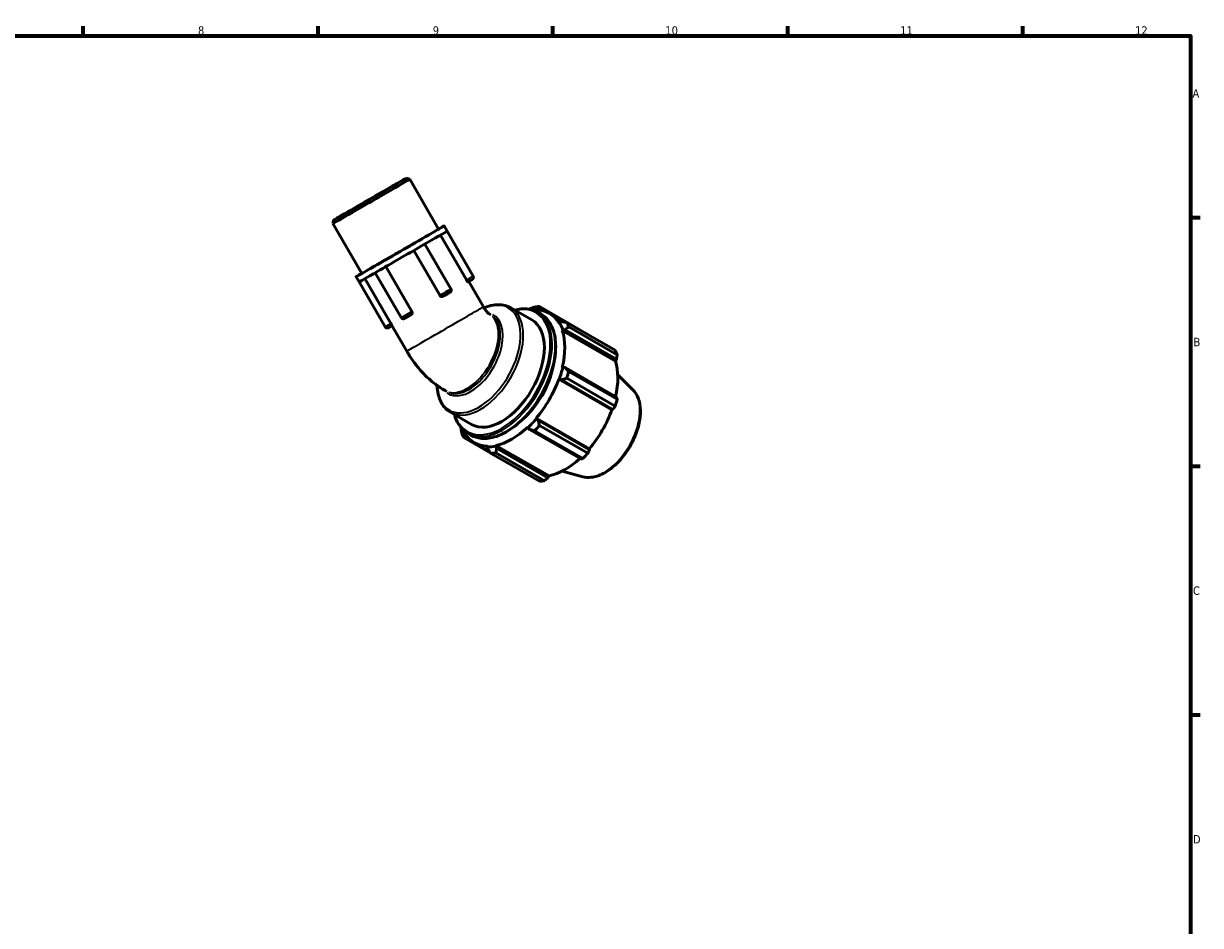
# Model space of a CAD drawing. Header units: millimetres. Extents: x 0 to 931, y 0 to 659.
# Tile 4 of 4: x 473 to 824, y 308 to 578. Entities that reach past the tile are written whole.
import ezdxf

# ---------------------------------------------------------------- set-up
doc = ezdxf.new("R2010")
doc.units = ezdxf.units.MM
for name, color, linetype, lineweight in [('Border (ISO)', 7, 'Continuous', 70), ('Visible (ISO)', 7, 'Continuous', 50), ('Visible Narrow (ISO)', 7, 'Continuous', 35)]:
    doc.layers.add(name, color=color, linetype=linetype, lineweight=lineweight)
doc.styles.add('Note Text (ISO)', font='tahoma.ttf')

# ---------------------------------------------------------------- blocks, each defined once
blk = doc.blocks.new('Borders Default Border')
at = {"layer": 'Border (ISO)'}
for p, q in [((490.58, 574), (490.58, 576.9)), ((560.67, 574), (560.67, 576.9)), ((630.75, 574), (630.75, 576.9)), ((700.83, 574), (700.83, 576.9)), ((770.92, 574), (770.92, 576.9)), ((821, 519.75), (823.9, 519.75)), ((821, 445.5), (823.9, 445.5)), ((821, 371.25), (823.9, 371.25))]:
    blk.add_line(p, q, dxfattribs=at)
at = {"layer": 'Border (ISO)', "flags": 128}
blk.add_lwpolyline([(20, 20), (20, 574), (821, 574), (821, 20), (20, 20)], dxfattribs=at)
at = {"layer": 'Border (ISO)', "color": 232, "true_color": 0xca0064, "char_height": 2.5, "attachment_point": 7, "style": 'Note Text (ISO)'}
for s, insert in [('8', (524.81, 574.34)), ('9', (594.88, 574.35)), ('10', (664.29, 574.35)), ('11', (734.37, 574.4)), ('12', (804.46, 574.4)), ('A', (821.59, 555.62)), ('B', (821.89, 481.37)), ('C', (821.73, 407.08)), ('D', (821.73, 332.88))]:
    blk.add_mtext(s, dxfattribs=dict(at, insert=insert))

msp = doc.modelspace()

# ---------------------------------------------------------------- linework, layer by layer
at = {"layer": 'Visible (ISO)'}
for p, q in [((586.912, 531.51), (587.996, 531.22)), ((596.599, 516.319), (587.996, 531.22)), ((565.387, 519.083), (565.097, 518)), ((573.7, 503.098), (565.097, 518)), ((599.216, 515.751), (598.316, 517.31)), ((604.905, 501.155), (597.169, 514.555)), ((599.168, 515.721), (606.908, 502.315)), ((596.971, 496.557), (589.233, 509.96)), ((592.559, 511.883), (600.298, 498.479)), ((577.723, 503.321), (585.462, 489.916)), ((580.914, 505.159), (588.652, 491.756)), ((572.883, 500.548), (571.983, 502.107)), ((572.933, 500.574), (580.671, 487.172)), ((574.625, 501.54), (582.36, 488.143)), ((605.601, 500.727), (609.988, 493.128)), ((618.132, 492.841), (624.439, 489.208)), ((623.712, 492.463), (623.655, 492.432)), ((625.761, 492.255), (625.84, 492.474)), ((625.84, 492.474), (626.336, 492.717)), ((626.336, 492.717), (627.522, 492.034)), ((641.159, 484.886), (626.72, 493.201)), ((611.756, 490.997), (612.251, 490.711)), ((626.159, 491.541), (627.102, 490.998)), ((629.612, 491.214), (634.2, 488.573)), ((632.624, 488.537), (632.473, 488.36)), ((633.264, 488.696), (632.624, 488.537)), ((634.846, 488.485), (649.286, 480.169)), ((582.7, 487.51), (587.09, 479.907)), ((633.526, 486.027), (633.688, 486.18)), ((633.526, 486.027), (649.37, 476.904)), ((633.688, 486.18), (634.351, 486.289)), ((634.351, 486.289), (649.69, 477.455)), ((649.9, 478.81), (635.46, 487.125)), ((633.688, 475.087), (633.526, 475.053)), ((634.351, 474.96), (633.688, 475.087)), ((649.69, 466.127), (634.351, 474.96)), ((649.69, 477.455), (649.37, 476.904)), ((632.473, 471.508), (632.624, 471.504)), ((632.473, 471.508), (648.317, 462.384)), ((632.624, 471.504), (633.264, 471.301)), ((633.264, 471.301), (648.603, 462.468)), ((649.286, 463.456), (634.846, 471.771)), ((635.46, 473.838), (649.9, 465.522)), ((654.599, 468.373), (650.075, 472.85)), ((598.552, 468.089), (599.056, 467.798)), ((600.166, 461.644), (606.474, 458.011)), ((648.603, 462.468), (648.317, 462.384)), ((603.275, 457.093), (603.275, 457.065)), ((623.22, 457.202), (623.271, 457.044)), ((623.271, 457.044), (623.712, 456.534)), ((625.84, 459.754), (625.761, 459.883)), ((625.761, 459.883), (641.605, 450.759)), ((626.336, 459.301), (625.84, 459.754)), ((641.675, 450.468), (626.336, 459.301)), ((626.72, 457.696), (641.159, 449.38)), ((604.138, 454.087), (612.213, 449.437)), ((604.324, 455.208), (604.474, 455.385)), ((604.362, 454.657), (604.324, 455.208)), ((605.515, 453.993), (604.362, 454.657)), ((605.32, 455.353), (606.263, 454.81)), ((623.712, 456.534), (639.051, 447.7)), ((639.678, 447.818), (625.238, 456.133)), ((607.335, 452.53), (611.818, 449.949)), ((611.186, 451.49), (611.108, 451.271)), ((611.108, 451.271), (611.29, 450.637)), ((613.677, 451.52), (613.728, 451.736)), ((613.914, 450.891), (613.677, 451.52)), ((613.728, 451.736), (629.572, 442.612)), ((629.253, 442.058), (613.914, 450.891)), ((641.605, 450.759), (641.675, 450.468)), ((626.704, 441.056), (612.264, 449.371)), ((613.746, 449.515), (628.185, 441.2)), ((629.572, 442.612), (629.253, 442.058)), ((639.633, 442.384), (633.49, 444.049))]:
    msp.add_line(p, q, dxfattribs=at)
for centre, major_axis, ratio, start_param, end_param in [((576.546, 524.61), (-11.449, -6.61), 0.0015778, 6.2816075, 9.4263558), ((585.15, 509.708), (-13.167, -7.602), 0.0015778, 5.7667102, 9.9412531), ((585.15, 509.708), (-11.449, -6.61), 0.0015778, 0, 3.1415927), ((586.05, 508.15), (13.167, 7.602), 0.0015778, 5.1431959, 6.1903934), ((586.05, 508.15), (13.167, 7.602), 0.0015778, 6.1903934, 6.2831853), ((586.05, 508.15), (13.167, 7.602), 0.0015778, 4.0959983, 5.1431958), ((586.05, 508.15), (-13.167, -7.602), 0.0015778, 0, 0.9544056), ((618.474, 471.872), (11.258, 19.55), 0.5780931, 0.3034989, 0.4280245), ((619.492, 471.286), (11.977, 20.798), 0.5780931, 0.3435016, 0.4380292), ((618.474, 471.872), (11.138, 19.342), 0.5780931, 5.975819, 6.5866842), ((615.457, 473.61), (8.983, 15.599), 0.5780931, 3.1415927, 6.2831853), ((618.474, 471.872), (11.258, 19.55), 0.5780931, 5.8012861, 5.975819), ((619.492, 471.286), (11.977, 20.798), 0.5780931, 5.8412887, 5.9358163), ((594.15, 494.12), (-11.449, -6.61), 0.0015778, 0, 0.0027836), ((618.474, 471.872), (11.138, 19.342), 0.5780931, 5.1904208, 5.8012861), ((633.932, 462.971), (11.977, 20.798), 0.5780931, 5.8412887, 5.9358163), ((618.474, 471.872), (-8.983, -15.599), 0.5780931, 1.0155253, 2.1260674), ((618.474, 471.872), (-11.258, -19.55), 0.5780931, 1.8742952, 2.0488282), ((634.318, 462.748), (-11.138, -19.342), 0.5780931, 2.0656152, 2.6596934), ((618.474, 471.872), (11.138, 19.342), 0.5780931, 4.4050227, 5.0158879), ((619.492, 471.286), (11.977, 20.798), 0.5780931, 5.0558906, 5.1504181), ((633.932, 462.971), (-11.977, -20.798), 0.5780931, 1.9142979, 2.0088255), ((634.318, 462.748), (-11.138, -19.342), 0.5780931, 1.26343, 1.8742952), ((618.474, 471.872), (-11.258, -19.55), 0.5780931, 5.8551608, 5.975819), ((618.474, 471.872), (11.138, 19.342), 0.5780931, 3.6196245, 4.2304897), ((618.474, 471.872), (-11.258, -19.55), 0.5780931, 1.0888971, 1.26343), ((619.492, 471.286), (11.977, 20.798), 0.5780931, 4.2704924, 4.36502), ((619.492, 471.286), (-11.977, -20.798), 0.5780931, 5.8412887, 5.9358163), ((618.474, 471.872), (-11.138, -19.342), 0.5780931, 5.975819, 6.5866842), ((618.474, 471.872), (-11.258, -19.55), 0.5780931, 0.3034989, 0.4780318), ((619.492, 471.286), (-11.977, -20.798), 0.5780931, 0.3435016, 0.4380292), ((634.318, 462.748), (-11.138, -19.342), 0.5780931, 0.4780318, 1.0719493), ((633.932, 462.971), (-11.977, -20.798), 0.5780931, 1.1288997, 1.2234273), ((633.932, 462.971), (-11.977, -20.798), 0.5780931, 0.3435016, 0.4380292)]:
    msp.add_ellipse(centre, major_axis=major_axis, ratio=ratio, start_param=start_param, end_param=end_param, dxfattribs=at)
for major_axis in [(10.762, 6.214), (8.014, 4.627)]:
    msp.add_ellipse((576.15, 525.297), major_axis=major_axis, ratio=0.0015778, dxfattribs=at)
for points, knots in [([(606.908, 502.315), (606.947, 502.248), (606.975, 502.173), (607.005, 502.022), (607.008, 501.943), (606.99, 501.792), (606.968, 501.716), (606.903, 501.578), (606.858, 501.513), (606.78, 501.431), (606.751, 501.406), (606.712, 501.375), (606.701, 501.368), (606.686, 501.357), (606.68, 501.354), (606.672, 501.348), (606.668, 501.346), (606.663, 501.343), (606.661, 501.341), (606.656, 501.338), (606.653, 501.337), (606.644, 501.331), (606.639, 501.328), (606.611, 501.312), (606.578, 501.292), (606.475, 501.232), (606.396, 501.187), (606.218, 501.083), (606.118, 501.026), (605.907, 500.903), (605.792, 500.837), (605.584, 500.717), (605.49, 500.663), (605.398, 500.61)], [0, 0, 0, 0, 0.02335003, 0.02335003, 0.04627747, 0.04627747, 0.06922002, 0.06922002, 0.0921607, 0.0921607, 0.10345084, 0.10345084, 0.10726666, 0.10726666, 0.10958318, 0.10958318, 0.11162841, 0.11162841, 0.11372797, 0.11372797, 0.11768008, 0.11768008, 0.12940455, 0.12940455, 0.16484722, 0.16484722, 0.2092153, 0.2092153, 0.24972622, 0.24972622, 0.29010188, 0.29010188, 0.32216827, 0.32216827, 0.32216827, 0.32216827]), ([(605.398, 500.61), (605.385, 500.602), (605.364, 500.606), (605.304, 500.641), (605.264, 500.674), (605.175, 500.768), (605.125, 500.827), (605.046, 500.934), (605.017, 500.976), (604.96, 501.064), (604.932, 501.109), (604.905, 501.155)], [0.3405331, 0.3405331, 0.3405331, 0.3405331, 0.36561815, 0.36561815, 0.39379898, 0.39379898, 0.42196362, 0.42196362, 0.43799576, 0.43799576, 0.45402472, 0.45402472, 0.45402472, 0.45402472]), ([(597.926, 496.278), (597.858, 496.238), (597.783, 496.211), (597.615, 496.184), (597.524, 496.188), (597.345, 496.23), (597.26, 496.269), (597.141, 496.353), (597.101, 496.389), (597.029, 496.468), (596.998, 496.511), (596.971, 496.557)], [0.3405331, 0.3405331, 0.3405331, 0.3405331, 0.36561815, 0.36561815, 0.39379898, 0.39379898, 0.42196362, 0.42196362, 0.43799576, 0.43799576, 0.45402472, 0.45402472, 0.45402472, 0.45402472]), ([(600.298, 498.479), (600.337, 498.412), (600.365, 498.337), (600.395, 498.186), (600.398, 498.107), (600.38, 497.956), (600.358, 497.88), (600.292, 497.742), (600.248, 497.677), (600.169, 497.595), (600.141, 497.569), (600.101, 497.539), (600.091, 497.532), (600.076, 497.521), (600.07, 497.518), (600.062, 497.512), (600.058, 497.51), (600.053, 497.507), (600.051, 497.505), (600.046, 497.502), (600.043, 497.501), (600.034, 497.495), (600.029, 497.492), (600.001, 497.476), (599.968, 497.456), (599.865, 497.396), (599.786, 497.351), (599.608, 497.247), (599.508, 497.19), (599.296, 497.067), (599.181, 497.001), (598.95, 496.867), (598.831, 496.798), (598.603, 496.667), (598.491, 496.603), (598.29, 496.487), (598.197, 496.433), (598.038, 496.342), (597.971, 496.303), (597.924, 496.276)], [0, 0, 0, 0, 0.02335003, 0.02335003, 0.04627747, 0.04627747, 0.06922002, 0.06922002, 0.0921607, 0.0921607, 0.10345084, 0.10345084, 0.10726666, 0.10726666, 0.10958318, 0.10958318, 0.11162841, 0.11162841, 0.11372797, 0.11372797, 0.11768008, 0.11768008, 0.12940455, 0.12940455, 0.16484722, 0.16484722, 0.2092153, 0.2092153, 0.24972622, 0.24972622, 0.29010188, 0.29010188, 0.33042933, 0.33042933, 0.37074851, 0.37074851, 0.4110847, 0.4110847, 0.45398311, 0.45398311, 0.45398311, 0.45398311]), ([(588.652, 491.756), (588.699, 491.675), (588.731, 491.586), (588.763, 491.405), (588.762, 491.313), (588.728, 491.139), (588.694, 491.059), (588.6, 490.919), (588.54, 490.862), (588.467, 490.818), (588.465, 490.817), (588.463, 490.816)], [0, 0, 0, 0, 0.02805218, 0.02805218, 0.05615115, 0.05615115, 0.08431874, 0.08431874, 0.11249886, 0.11249886, 0.11333926, 0.11333926, 0.11333926, 0.11333926]), ([(609.988, 493.128), (610.134, 492.875), (610.292, 492.629), (610.613, 492.174), (610.776, 491.965), (611.083, 491.608), (611.226, 491.457), (611.471, 491.221), (611.574, 491.134), (611.717, 491.022), (611.759, 490.995), (611.759, 490.995)], [3.92699082, 3.92699082, 3.92699082, 3.92699082, 4.08407045, 4.08407045, 4.23993326, 4.23993326, 4.38933082, 4.38933082, 4.53244426, 4.53244426, 4.67006934, 4.67006934, 4.67006934, 4.67006934]), ([(610.194, 492.788), (610.45, 492.9), (610.706, 493.002), (611.82, 493.409), (612.675, 493.618), (614.347, 493.806), (615.165, 493.784), (616.722, 493.495), (617.46, 493.227), (618.132, 492.841)], [6.40363223, 6.40363223, 6.40363223, 6.40363223, 6.46346725, 6.46346725, 6.66452809, 6.66452809, 6.86558892, 6.86558892, 7.06664976, 7.06664976, 7.06664976, 7.06664976]), ([(619.331, 492.15), (620.617, 492.498), (621.868, 492.623), (624.17, 492.406), (625.225, 492.079), (626.159, 491.541)], [6.54123433, 6.54123433, 6.54123433, 6.54123433, 6.80844951, 6.80844951, 7.06664976, 7.06664976, 7.06664976, 7.06664976]), ([(588.463, 490.816), (588.399, 490.778), (588.317, 490.731), (588.132, 490.624), (588.027, 490.563), (587.808, 490.437), (587.691, 490.369), (587.458, 490.235), (587.34, 490.166), (587.116, 490.038), (587.009, 489.976), (586.818, 489.865), (586.732, 489.816), (586.592, 489.736), (586.536, 489.704), (586.479, 489.671), (586.465, 489.663), (586.447, 489.653), (586.442, 489.65), (586.431, 489.644), (586.429, 489.643), (586.423, 489.64), (586.419, 489.638), (586.409, 489.633), (586.403, 489.63), (586.391, 489.624), (586.385, 489.621), (586.369, 489.614), (586.358, 489.609), (586.323, 489.595), (586.297, 489.587), (586.215, 489.565), (586.156, 489.557), (586.021, 489.555), (585.944, 489.566), (585.799, 489.611), (585.728, 489.646), (585.604, 489.735), (585.548, 489.79), (585.489, 489.873), (585.475, 489.894), (585.462, 489.916)], [0, 0, 0, 0, 0.04143525, 0.04143525, 0.08191672, 0.08191672, 0.12227244, 0.12227244, 0.16259534, 0.16259534, 0.20291622, 0.20291622, 0.24326283, 0.24326283, 0.28370945, 0.28370945, 0.3040938, 0.3040938, 0.31620394, 0.31620394, 0.31845133, 0.31845133, 0.32098993, 0.32098993, 0.32328829, 0.32328829, 0.32534323, 0.32534323, 0.3288899, 0.3288899, 0.33681704, 0.33681704, 0.3544496, 0.3544496, 0.37724684, 0.37724684, 0.4001876, 0.4001876, 0.42312952, 0.42312952, 0.43072312, 0.43072312, 0.43072312, 0.43072312]), ([(627.102, 490.998), (628.218, 490.355), (629.159, 489.412), (630.612, 487.015), (631.114, 485.55), (631.627, 482.233), (631.628, 480.374), (631.124, 476.466), (630.617, 474.418), (629.152, 470.343), (628.194, 468.316), (625.923, 464.487), (624.611, 462.684), (621.762, 459.481), (620.225, 458.082), (617.075, 455.828), (615.463, 454.975), (612.323, 453.914), (610.795, 453.705), (608.252, 453.944), (607.197, 454.271), (606.263, 454.81)], [0.7834645, 0.7834645, 0.7834645, 0.7834645, 1.0918128, 1.0918128, 1.407964, 1.407964, 1.7306066, 1.7306066, 2.0537503, 2.0537503, 2.3763508, 2.3763508, 2.698744, 2.698744, 3.0214073, 3.0214073, 3.3446092, 3.3446092, 3.6668569, 3.6668569, 3.9250571, 3.9250571, 3.9250571, 3.9250571]), ([(582.7, 487.51), (582.582, 487.441), (582.463, 487.373), (582.244, 487.246), (582.141, 487.187), (581.962, 487.084), (581.883, 487.038), (581.758, 486.967), (581.711, 486.94), (581.667, 486.915), (581.659, 486.91), (581.642, 486.901), (581.639, 486.899), (581.633, 486.896), (581.631, 486.895), (581.626, 486.892), (581.623, 486.891), (581.616, 486.887), (581.611, 486.885), (581.599, 486.879), (581.593, 486.876), (581.576, 486.869), (581.565, 486.864), (581.527, 486.85), (581.501, 486.841), (581.415, 486.819), (581.354, 486.812), (581.217, 486.812), (581.14, 486.825), (580.995, 486.873), (580.925, 486.909), (580.803, 487.001), (580.748, 487.057), (580.693, 487.137), (580.682, 487.154), (580.671, 487.172)], [0, 0, 0, 0, 0.04103475, 0.04103475, 0.08133319, 0.08133319, 0.12169506, 0.12169506, 0.16220027, 0.16220027, 0.18299176, 0.18299176, 0.18678579, 0.18678579, 0.18825879, 0.18825879, 0.18949809, 0.18949809, 0.19155123, 0.19155123, 0.19363041, 0.19363041, 0.19734082, 0.19734082, 0.20571237, 0.20571237, 0.22395963, 0.22395963, 0.24680431, 0.24680431, 0.26974471, 0.26974471, 0.29268669, 0.29268669, 0.29885299, 0.29885299, 0.29885299, 0.29885299]), ([(582.36, 488.143), (582.407, 488.062), (582.452, 487.981), (582.535, 487.83), (582.572, 487.76), (582.634, 487.642), (582.658, 487.594), (582.692, 487.529), (582.7, 487.511), (582.7, 487.51), (582.7, 487.51), (582.7, 487.51)], [0, 0, 0, 0, 0.02805218, 0.02805218, 0.05615115, 0.05615115, 0.08431874, 0.08431874, 0.11249886, 0.11249886, 0.11355064, 0.11355064, 0.11355064, 0.11355064]), ([(587.09, 479.907), (587.636, 478.961), (588.225, 478.04), (589.486, 476.254), (590.159, 475.389), (591.588, 473.724), (592.345, 472.924), (593.949, 471.397), (594.796, 470.671), (596.592, 469.308), (597.541, 468.671), (598.552, 468.089)], [3.92699082, 3.92699082, 3.92699082, 3.92699082, 4.08407045, 4.08407045, 4.24115008, 4.24115008, 4.39822972, 4.39822972, 4.55530935, 4.55530935, 4.71238898, 4.71238898, 4.71238898, 4.71238898]), ([(600.166, 461.644), (599.495, 462.03), (598.892, 462.534), (597.861, 463.736), (597.432, 464.432), (596.755, 465.973), (596.507, 466.817), (596.236, 468.339), (596.168, 468.987), (596.141, 469.657)], [3.92505711, 3.92505711, 3.92505711, 3.92505711, 4.12611795, 4.12611795, 4.32717878, 4.32717878, 4.52823962, 4.52823962, 4.6670734, 4.6670734, 4.6670734, 4.6670734]), ([(654.599, 468.373), (655.29, 467.689), (655.827, 466.826), (656.609, 464.766), (656.824, 463.544), (656.887, 460.875), (656.72, 459.419), (656.025, 456.454), (655.496, 454.945), (654.136, 452.024), (653.306, 450.612), (651.426, 448.015), (650.375, 446.832), (648.144, 444.808), (646.964, 443.969), (644.577, 442.735), (643.369, 442.34), (641.31, 442.11), (640.442, 442.164), (639.633, 442.384)], [0.9346301, 0.9346301, 0.9346301, 0.9346301, 1.2252108, 1.2252108, 1.5438212, 1.5438212, 1.8747136, 1.8747136, 2.2049154, 2.2049154, 2.5336007, 2.5336007, 2.8623653, 2.8623653, 3.1927374, 3.1927374, 3.5233584, 3.5233584, 3.7738915, 3.7738915, 3.7738915, 3.7738915]), ([(605.32, 455.353), (604.204, 455.995), (603.263, 456.938), (602.041, 458.955), (601.645, 459.907), (601.365, 460.953)], [3.92505711, 3.92505711, 3.92505711, 3.92505711, 4.23340547, 4.23340547, 4.45047254, 4.45047254, 4.45047254, 4.45047254])]:
    msp.add_open_spline(points, degree=3, knots=knots, dxfattribs=at)
for points, weights in [([(625.238, 493.057), (624.453, 492.758), (623.712, 492.463)], [1.01599852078, 1.011374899, 1.00595046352]), ([(626.336, 492.717), (626.517, 492.958), (626.72, 493.201)], [1.00595046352, 1.011374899, 1.01599852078]), ([(634.846, 488.485), (634.032, 488.596), (633.264, 488.696)], [1.01599852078, 1.011374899, 1.00595046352]), ([(634.351, 486.289), (634.887, 486.702), (635.46, 487.125)], [1.00595046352, 1.011374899, 1.01599852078]), ([(641.186, 484.834), (641.173, 484.86), (641.159, 484.886)], [1.00031582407, 1.00015893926, 1]), ([(649.69, 477.455), (649.795, 478.118), (649.9, 478.81)], [1.00550622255, 1.00315886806, 1]), ([(635.46, 473.838), (634.887, 474.414), (634.351, 474.96)], [1.01599852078, 1.011374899, 1.00595046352]), ([(633.264, 471.301), (634.032, 471.535), (634.846, 471.771)], [1.00595046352, 1.011374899, 1.01599852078]), ([(649.9, 465.522), (649.795, 465.83), (649.69, 466.127)], [1, 1.00315886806, 1.00550622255]), ([(648.603, 462.468), (648.94, 462.951), (649.286, 463.456)], [1.00550622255, 1.00315886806, 1]), ([(603.275, 457.065), (603.39, 456.276), (603.524, 455.447)], [1.00595046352, 1.011374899, 1.01599852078]), ([(626.72, 457.696), (626.517, 458.518), (626.336, 459.301)], [1.01599852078, 1.011374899, 1.00595046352]), ([(604.138, 454.087), (604.245, 454.382), (604.362, 454.657)], [1.01599852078, 1.011374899, 1.00595046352]), ([(623.712, 456.534), (624.453, 456.341), (625.238, 456.133)], [1.00595046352, 1.011374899, 1.01599852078]), ([(611.29, 450.637), (611.761, 450.021), (612.264, 449.371)], [1.00595046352, 1.011374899, 1.01599852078]), ([(613.746, 449.515), (613.825, 450.221), (613.914, 450.891)], [1.01599852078, 1.011374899, 1.00595046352]), ([(641.159, 449.38), (641.425, 449.934), (641.675, 450.468)], [1, 1.00315886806, 1.00550622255]), ([(639.051, 447.7), (639.36, 447.757), (639.678, 447.818)], [1.00550622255, 1.00315886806, 1]), ([(628.185, 441.2), (628.732, 441.636), (629.253, 442.058)], [1, 1.00315886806, 1.00550622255])]:
    msp.add_rational_spline(points, weights, degree=2, dxfattribs=at)
at = {"layer": 'Visible Narrow (ISO)'}
for centre, major_axis, ratio, start_param, end_param in [((605.191, 501.324), (1.717, 0.992), 0.0015778, 4.6314595, 6.1962524), ((598.58, 497.488), (1.717, 0.992), 0.0015778, 3.6366218, 6.1438925), ((598.539, 486.518), (11.449, 6.61), 0.0015778, 3.2986723, 6.1261057), ((608.607, 477.554), (8.804, 15.289), 0.5780931, 2.6313552, 6.7118836), ((609.149, 477.242), (-8.983, -15.599), 0.5780931, 0.1570796, 2.984513), ((615.457, 473.61), (10.22, 17.748), 0.5780931, 2.8511635, 6.5736145), ((587.179, 490.907), (-1.717, -0.992), 0.0015778, 0.1300137, 2.4702589), ((606.195, 478.943), (-6.776, -11.766), 0.5780931, 6.2300914, 9.4525718), ((605.149, 479.545), (6.597, 11.457), 0.5780931, 3.2985998, 6.1247277), ((605.654, 479.255), (6.597, 11.457), 0.5780931, 3.2986723, 6.1261057), ((615.74, 473.447), (-10.42, -18.094), 0.5780931, 0.1570796, 2.984513), ((616.682, 472.904), (10.42, 18.094), 0.5780931, 3.2986723, 6.1261057), ((582.389, 488.163), (-1.717, -0.992), 0.0015778, 0.0776537, 1.4754212), ((645.972, 456.037), (7.57, 13.145), 0.5780931, 3.4347213, 5.9900566)]:
    msp.add_ellipse(centre, major_axis=major_axis, ratio=ratio, start_param=start_param, end_param=end_param, dxfattribs=at)

# ---------------------------------------------------------------- block references
msp.add_blockref('Borders Default Border', (0, 0))

doc.saveas('drawing.dxf')
